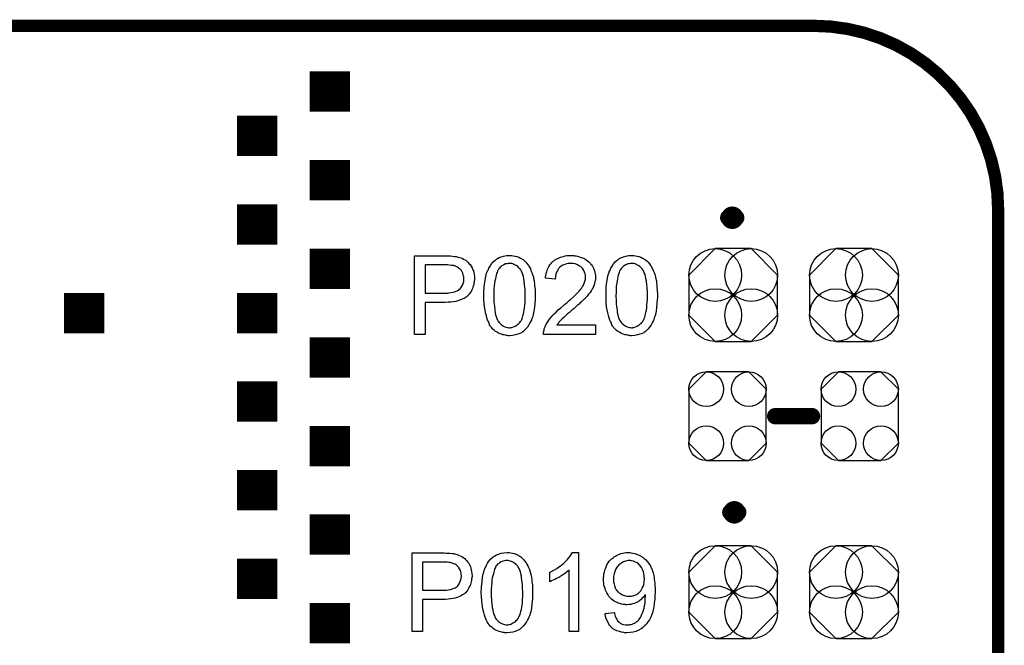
# Model space of a CAD drawing. Extents: x -0.07 to 0.95, y -0.15 to 1.37.
# Tile 16 of 16: x 0.47 to 0.95, y 1.06 to 1.37. Entities that reach past the tile are written whole.
import ezdxf

# ---------------------------------------------------------------- set-up
doc = ezdxf.new("R2010")
doc.units = 0
doc.layers.get('0').update_dxf_attribs({"linetype": 'CONTINUOUS'})
for name, color, linetype in [('gko', 6, 'CONTINUOUS'), ('gto', 2, 'CONTINUOUS'), ('gts', 1, 'CONTINUOUS')]:
    doc.layers.add(name, color=color, linetype=linetype)

# ---------------------------------------------------------------- blocks, each defined once
blk = doc.blocks.new('D31')
at = {"const_width": 0.003}
blk.add_lwpolyline([(-0.0015, 0, 1), (0.0015, 0, 1)], format="xyb", close=True, dxfattribs=at)
blk = doc.blocks.new('D78')
at = {"const_width": 0.00395}
blk.add_lwpolyline([(-0.001975, 0, 1), (0.001975, 0, 1)], format="xyb", close=True, dxfattribs=at)
blk = doc.blocks.new('D33')
at = {"const_width": 0.004}
blk.add_lwpolyline([(-0.002, 0, 1), (0.002, 0, 1)], format="xyb", close=True, dxfattribs=at)
blk = doc.blocks.new('D81')
blk.add_lwpolyline([(-0.0189, 0.0132), (-0.0189, -0.0132), (-0.0104, -0.0217), (0.0104, -0.0217), (0.0189, -0.0132), (0.0189, 0.0132), (0.0104, 0.0217), (-0.0104, 0.0217)], close=True)
for centre in [(-0.0104, 0.0132), (0.0104, 0.0132), (-0.0104, -0.0132), (0.0104, -0.0132)]:
    blk.add_circle(centre, 0.0085)
blk = doc.blocks.new('D82')
blk.add_lwpolyline([(-0.0217, 0.0098), (-0.0217, -0.0098), (-0.0088, -0.0227), (0.0088, -0.0227), (0.0217, -0.0098), (0.0217, 0.0098), (0.0088, 0.0227), (-0.0088, 0.0227)], close=True)
for centre in [(-0.0088, 0.0098), (0.0088, 0.0098), (-0.0088, -0.0098), (0.0088, -0.0098)]:
    blk.add_circle(centre, 0.0129)
blk = doc.blocks.new('D89')
at = {"const_width": 0.0197}
blk.add_lwpolyline([(-0.00985, 0), (0.00985, 0)], dxfattribs=at)

msp = doc.modelspace()

# ---------------------------------------------------------------- linework, layer by layer
at = {"layer": 'gko', "color": 6, "const_width": 0.006}
for points in [[(0.04, 1.3668), (0.86, 1.3668)], [(0.95, 1.2768), (0.95, 1.2768)], [(0.95, 1.2768), (0.95, 1.2768)], [(0.95, -0.05), (0.95, 1.2768)]]:
    msp.add_lwpolyline(points, dxfattribs=at)
msp.add_lwpolyline([(0.95, 1.2768, 0.414214), (0.86, 1.3668)], format="xyb", dxfattribs=at)
at = {"layer": 'gto', "color": 2, "const_width": 0.007}
for points in [[(0.822, 1.273, 1), (0.818, 1.273)], [(0.818, 1.273, 1), (0.822, 1.273)], [(0.823, 1.129, 1), (0.819, 1.129)], [(0.819, 1.129, 1), (0.823, 1.129)]]:
    msp.add_lwpolyline(points, format="xyb", dxfattribs=at)
at = {"layer": 'gto', "color": 2}
for points, const_width in [([(0.818, 1.273), (0.818, 1.273)], 0.007), ([(0.822, 1.273), (0.822, 1.273)], 0.007), ([(0.822, 1.273), (0.822, 1.273)], 0.007), ([(0.841, 1.176), (0.859, 1.176)], 0.008), ([(0.819, 1.129), (0.819, 1.129)], 0.007), ([(0.823, 1.129), (0.823, 1.129)], 0.007), ([(0.823, 1.129), (0.823, 1.129)], 0.007)]:
    msp.add_lwpolyline(points, dxfattribs=dict(at, const_width=const_width))
for points in [[(0.6813, 1.2544), (0.6822, 1.2543), (0.6832, 1.2542), (0.6842, 1.2541), (0.685, 1.254), (0.6851, 1.254), (0.6855, 1.2539), (0.686, 1.2538), (0.6867, 1.2536), (0.6874, 1.2534), (0.6882, 1.253), (0.689, 1.2526), (0.6897, 1.2522), (0.6898, 1.2521), (0.6901, 1.252), (0.6904, 1.2516), (0.6908, 1.2512), (0.6913, 1.2507), (0.6918, 1.2501), (0.6924, 1.2494), (0.6928, 1.2485), (0.6929, 1.2484), (0.693, 1.2481), (0.6932, 1.2476), (0.6935, 1.247), (0.6936, 1.2462), (0.6938, 1.2453), (0.694, 1.2443), (0.694, 1.2433), (0.694, 1.2432), (0.694, 1.243), (0.694, 1.2428), (0.694, 1.2424), (0.6939, 1.242), (0.6938, 1.2415), (0.6937, 1.241), (0.6936, 1.2404), (0.6932, 1.2391), (0.693, 1.2384), (0.6927, 1.2377), (0.6923, 1.237), (0.6919, 1.2363), (0.6914, 1.2356), (0.6908, 1.235), (0.6908, 1.2349), (0.6907, 1.2348), (0.6905, 1.2346), (0.6902, 1.2345), (0.6899, 1.2342), (0.6895, 1.2339), (0.6889, 1.2336), (0.6883, 1.2333), (0.6876, 1.233), (0.6867, 1.2327), (0.6858, 1.2324), (0.6848, 1.2321), (0.6837, 1.2319), (0.6825, 1.2318), (0.6811, 1.2317), (0.6796, 1.2316), (0.6698, 1.2316), (0.6698, 1.216), (0.6647, 1.216), (0.6647, 1.2544), (0.6805, 1.2544), (0.6813, 1.2544)], [(0.7122, 1.2545), (0.7129, 1.2544), (0.7138, 1.2542), (0.7147, 1.254), (0.7156, 1.2537), (0.7165, 1.2533), (0.7165, 1.2533), (0.7166, 1.2532), (0.7169, 1.2531), (0.7173, 1.2528), (0.7179, 1.2524), (0.7185, 1.2519), (0.7191, 1.2512), (0.7198, 1.2505), (0.7204, 1.2497), (0.7204, 1.2496), (0.7206, 1.2493), (0.7209, 1.2488), (0.7213, 1.2481), (0.7216, 1.2472), (0.722, 1.2463), (0.7224, 1.2452), (0.7228, 1.244), (0.7228, 1.2439), (0.7228, 1.2438), (0.7229, 1.2436), (0.7229, 1.2434), (0.723, 1.243), (0.723, 1.2426), (0.7231, 1.2421), (0.7232, 1.2416), (0.7233, 1.241), (0.7234, 1.2403), (0.7234, 1.2395), (0.7235, 1.2388), (0.7236, 1.2379), (0.7236, 1.237), (0.7236, 1.236), (0.7236, 1.2349), (0.7236, 1.2349), (0.7236, 1.2346), (0.7236, 1.2343), (0.7236, 1.2338), (0.7236, 1.2332), (0.7236, 1.2325), (0.7235, 1.2318), (0.7235, 1.231), (0.7233, 1.2293), (0.723, 1.2274), (0.7227, 1.2257), (0.7225, 1.2248), (0.7222, 1.224), (0.7222, 1.2239), (0.7221, 1.2238), (0.722, 1.2236), (0.7219, 1.2233), (0.7218, 1.2229), (0.7216, 1.2225), (0.7211, 1.2216), (0.7206, 1.2206), (0.7199, 1.2195), (0.719, 1.2185), (0.718, 1.2176), (0.718, 1.2176), (0.7179, 1.2174), (0.7178, 1.2173), (0.7175, 1.2172), (0.7173, 1.2171), (0.717, 1.2168), (0.7162, 1.2164), (0.7152, 1.2161), (0.714, 1.2157), (0.7126, 1.2154), (0.7111, 1.2153), (0.7105, 1.2153), (0.7102, 1.2154), (0.7097, 1.2154), (0.7092, 1.2156), (0.7085, 1.2157), (0.7079, 1.2158), (0.7072, 1.2161), (0.7065, 1.2163), (0.7058, 1.2166), (0.7051, 1.217), (0.7043, 1.2174), (0.7036, 1.218), (0.7029, 1.2186), (0.7023, 1.2193), (0.7023, 1.2193), (0.7022, 1.2195), (0.702, 1.2198), (0.7017, 1.2202), (0.7014, 1.2207), (0.7012, 1.2214), (0.7008, 1.2222), (0.7004, 1.223), (0.7001, 1.224), (0.6998, 1.2252), (0.6994, 1.2265), (0.6992, 1.2279), (0.6989, 1.2295), (0.6987, 1.2312), (0.6986, 1.233), (0.6986, 1.2349), (0.6986, 1.235), (0.6986, 1.2352), (0.6986, 1.2356), (0.6986, 1.236), (0.6986, 1.2366), (0.6986, 1.2373), (0.6987, 1.238), (0.6987, 1.2389), (0.6989, 1.2406), (0.6992, 1.2424), (0.6995, 1.2442), (0.6997, 1.2451), (0.6999, 1.2459), (0.6999, 1.246), (0.7, 1.2461), (0.7001, 1.2463), (0.7002, 1.2466), (0.7003, 1.247), (0.7006, 1.2474), (0.701, 1.2483), (0.7016, 1.2493), (0.7023, 1.2504), (0.7031, 1.2514), (0.7041, 1.2523), (0.7042, 1.2523), (0.7042, 1.2524), (0.7044, 1.2525), (0.7046, 1.2526), (0.7049, 1.2529), (0.7052, 1.253), (0.706, 1.2535), (0.707, 1.2539), (0.7082, 1.2542), (0.7096, 1.2545), (0.7111, 1.2546), (0.7116, 1.2546), (0.7122, 1.2545)], [(0.7421, 1.2545), (0.7425, 1.2545), (0.7431, 1.2544), (0.7437, 1.2543), (0.7443, 1.2542), (0.7457, 1.2538), (0.7472, 1.2532), (0.7479, 1.2529), (0.7486, 1.2525), (0.7493, 1.252), (0.7499, 1.2515), (0.7499, 1.2514), (0.7501, 1.2514), (0.7502, 1.2511), (0.7504, 1.2509), (0.7507, 1.2506), (0.7509, 1.2502), (0.7512, 1.2499), (0.7516, 1.2494), (0.7521, 1.2483), (0.7527, 1.247), (0.7529, 1.2463), (0.753, 1.2455), (0.7531, 1.2447), (0.7532, 1.2439), (0.7532, 1.2438), (0.7532, 1.2435), (0.7531, 1.2431), (0.7531, 1.2425), (0.7529, 1.2418), (0.7527, 1.241), (0.7525, 1.2402), (0.7522, 1.2394), (0.7521, 1.2393), (0.752, 1.239), (0.7518, 1.2385), (0.7514, 1.2379), (0.751, 1.2373), (0.7505, 1.2364), (0.7498, 1.2356), (0.749, 1.2346), (0.7489, 1.2345), (0.7486, 1.2342), (0.7483, 1.2339), (0.7481, 1.2336), (0.7477, 1.2333), (0.7473, 1.2329), (0.7468, 1.2324), (0.7463, 1.2319), (0.7457, 1.2314), (0.7451, 1.2308), (0.7443, 1.2302), (0.7436, 1.2294), (0.7427, 1.2287), (0.7418, 1.2279), (0.7417, 1.2279), (0.7416, 1.2278), (0.7414, 1.2276), (0.7411, 1.2274), (0.7408, 1.227), (0.7404, 1.2267), (0.7395, 1.226), (0.7386, 1.2252), (0.7377, 1.2243), (0.7369, 1.2236), (0.7366, 1.2233), (0.7363, 1.223), (0.7362, 1.223), (0.7361, 1.2228), (0.7359, 1.2226), (0.7356, 1.2223), (0.7353, 1.2219), (0.735, 1.2215), (0.7343, 1.2206), (0.7532, 1.2206), (0.7532, 1.216), (0.7278, 1.216), (0.7278, 1.2161), (0.7278, 1.2163), (0.7278, 1.2166), (0.7278, 1.2171), (0.7279, 1.2176), (0.728, 1.2181), (0.7281, 1.2187), (0.7283, 1.2193), (0.7283, 1.2193), (0.7284, 1.2194), (0.7285, 1.2197), (0.7287, 1.2202), (0.729, 1.2209), (0.7295, 1.2217), (0.73, 1.2225), (0.7306, 1.2234), (0.7314, 1.2244), (0.7314, 1.2244), (0.7315, 1.2245), (0.7318, 1.2248), (0.7323, 1.2253), (0.733, 1.226), (0.7339, 1.2269), (0.7349, 1.2279), (0.7362, 1.229), (0.7376, 1.2302), (0.7376, 1.2302), (0.7379, 1.2304), (0.7382, 1.2307), (0.7386, 1.231), (0.7391, 1.2314), (0.7397, 1.2319), (0.7403, 1.2325), (0.741, 1.2331), (0.7424, 1.2344), (0.7438, 1.2358), (0.7445, 1.2364), (0.7451, 1.2371), (0.7456, 1.2377), (0.7461, 1.2383), (0.7461, 1.2384), (0.7462, 1.2384), (0.7463, 1.2386), (0.7464, 1.2388), (0.7468, 1.2394), (0.7472, 1.2401), (0.7476, 1.241), (0.748, 1.242), (0.7482, 1.243), (0.7483, 1.244), (0.7483, 1.2441), (0.7483, 1.2441), (0.7483, 1.2445), (0.7482, 1.245), (0.7481, 1.2456), (0.7478, 1.2464), (0.7475, 1.2472), (0.747, 1.248), (0.7463, 1.2487), (0.7462, 1.2489), (0.7459, 1.2491), (0.7455, 1.2494), (0.7449, 1.2497), (0.7441, 1.2501), (0.7432, 1.2504), (0.7422, 1.2506), (0.741, 1.2507), (0.7407, 1.2507), (0.7405, 1.2506), (0.7398, 1.2506), (0.739, 1.2504), (0.7382, 1.2502), (0.7372, 1.2498), (0.7364, 1.2493), (0.7355, 1.2486), (0.7354, 1.2485), (0.7352, 1.2482), (0.7349, 1.2478), (0.7345, 1.2471), (0.7341, 1.2464), (0.7338, 1.2454), (0.7336, 1.2442), (0.7335, 1.243), (0.7286, 1.2435), (0.7286, 1.2435), (0.7287, 1.2437), (0.7287, 1.244), (0.7287, 1.2444), (0.7289, 1.2448), (0.729, 1.2453), (0.7291, 1.2459), (0.7293, 1.2465), (0.7297, 1.2479), (0.7304, 1.2492), (0.7308, 1.2499), (0.7313, 1.2505), (0.7318, 1.2511), (0.7324, 1.2517), (0.7324, 1.2517), (0.7325, 1.2518), (0.7327, 1.252), (0.733, 1.2521), (0.7333, 1.2524), (0.7337, 1.2526), (0.7341, 1.2529), (0.7347, 1.2531), (0.7353, 1.2534), (0.736, 1.2537), (0.7367, 1.2539), (0.7375, 1.2541), (0.7383, 1.2543), (0.7392, 1.2545), (0.7401, 1.2545), (0.7411, 1.2546), (0.7417, 1.2546), (0.7421, 1.2545)], [(0.7719, 1.2545), (0.7727, 1.2544), (0.7735, 1.2542), (0.7744, 1.254), (0.7753, 1.2537), (0.7762, 1.2533), (0.7763, 1.2533), (0.7763, 1.2532), (0.7766, 1.2531), (0.777, 1.2528), (0.7776, 1.2524), (0.7782, 1.2519), (0.7789, 1.2512), (0.7795, 1.2505), (0.7801, 1.2497), (0.7801, 1.2496), (0.7804, 1.2493), (0.7806, 1.2488), (0.781, 1.2481), (0.7813, 1.2472), (0.7818, 1.2463), (0.7821, 1.2452), (0.7825, 1.244), (0.7825, 1.2439), (0.7825, 1.2438), (0.7826, 1.2436), (0.7826, 1.2434), (0.7827, 1.243), (0.7828, 1.2426), (0.7829, 1.2421), (0.7829, 1.2416), (0.783, 1.241), (0.7831, 1.2403), (0.7831, 1.2395), (0.7832, 1.2388), (0.7833, 1.2379), (0.7833, 1.237), (0.7834, 1.236), (0.7834, 1.2349), (0.7834, 1.2349), (0.7834, 1.2346), (0.7834, 1.2343), (0.7834, 1.2338), (0.7833, 1.2332), (0.7833, 1.2325), (0.7832, 1.2318), (0.7832, 1.231), (0.783, 1.2293), (0.7828, 1.2274), (0.7824, 1.2257), (0.7822, 1.2248), (0.7819, 1.224), (0.7819, 1.2239), (0.7819, 1.2238), (0.7818, 1.2236), (0.7816, 1.2233), (0.7815, 1.2229), (0.7813, 1.2225), (0.7809, 1.2216), (0.7803, 1.2206), (0.7796, 1.2195), (0.7788, 1.2185), (0.7778, 1.2176), (0.7777, 1.2176), (0.7776, 1.2174), (0.7775, 1.2173), (0.7773, 1.2172), (0.777, 1.2171), (0.7767, 1.2168), (0.7759, 1.2164), (0.7749, 1.2161), (0.7737, 1.2157), (0.7723, 1.2154), (0.7708, 1.2153), (0.7703, 1.2153), (0.7699, 1.2154), (0.7694, 1.2154), (0.7689, 1.2156), (0.7683, 1.2157), (0.7676, 1.2158), (0.7669, 1.2161), (0.7662, 1.2163), (0.7655, 1.2166), (0.7648, 1.217), (0.764, 1.2174), (0.7633, 1.218), (0.7627, 1.2186), (0.762, 1.2193), (0.762, 1.2193), (0.7619, 1.2195), (0.7617, 1.2198), (0.7614, 1.2202), (0.7612, 1.2207), (0.7609, 1.2214), (0.7605, 1.2222), (0.7602, 1.223), (0.7598, 1.224), (0.7595, 1.2252), (0.7592, 1.2265), (0.7589, 1.2279), (0.7586, 1.2295), (0.7584, 1.2312), (0.7583, 1.233), (0.7583, 1.2349), (0.7583, 1.235), (0.7583, 1.2352), (0.7583, 1.2356), (0.7583, 1.236), (0.7583, 1.2366), (0.7583, 1.2373), (0.7584, 1.238), (0.7584, 1.2389), (0.7586, 1.2406), (0.7589, 1.2424), (0.7592, 1.2442), (0.7594, 1.2451), (0.7597, 1.2459), (0.7597, 1.246), (0.7597, 1.2461), (0.7598, 1.2463), (0.7599, 1.2466), (0.7601, 1.247), (0.7603, 1.2474), (0.7607, 1.2483), (0.7613, 1.2493), (0.762, 1.2504), (0.7628, 1.2514), (0.7638, 1.2523), (0.7639, 1.2523), (0.7639, 1.2524), (0.7641, 1.2525), (0.7643, 1.2526), (0.7646, 1.2529), (0.7649, 1.253), (0.7658, 1.2535), (0.7668, 1.2539), (0.7679, 1.2542), (0.7693, 1.2545), (0.7708, 1.2546), (0.7713, 1.2546), (0.7719, 1.2545)], [(0.6808, 1.2499), (0.6698, 1.2499), (0.6698, 1.2361), (0.6801, 1.2361), (0.6805, 1.2362), (0.6809, 1.2362), (0.6814, 1.2363), (0.6824, 1.2364), (0.6836, 1.2366), (0.6847, 1.2369), (0.6858, 1.2374), (0.6863, 1.2376), (0.6867, 1.238), (0.6868, 1.2381), (0.687, 1.2383), (0.6873, 1.2388), (0.6877, 1.2393), (0.6881, 1.24), (0.6885, 1.2409), (0.6887, 1.2419), (0.6888, 1.2431), (0.6888, 1.2431), (0.6888, 1.2432), (0.6888, 1.2435), (0.6887, 1.244), (0.6886, 1.2445), (0.6885, 1.2451), (0.6883, 1.2459), (0.688, 1.2465), (0.6876, 1.2472), (0.6875, 1.2472), (0.6873, 1.2475), (0.6871, 1.2477), (0.6867, 1.2481), (0.6862, 1.2485), (0.6857, 1.2489), (0.6851, 1.2492), (0.6843, 1.2495), (0.6843, 1.2495), (0.6841, 1.2495), (0.6837, 1.2496), (0.6833, 1.2497), (0.6826, 1.2497), (0.6818, 1.2498), (0.6808, 1.2499)], [(0.711, 1.2507), (0.7107, 1.2507), (0.7105, 1.2506), (0.7099, 1.2505), (0.7092, 1.2504), (0.7083, 1.25), (0.7074, 1.2495), (0.707, 1.2492), (0.7065, 1.2489), (0.7062, 1.2484), (0.7058, 1.2479), (0.7058, 1.2479), (0.7057, 1.2477), (0.7056, 1.2475), (0.7054, 1.2472), (0.7052, 1.2468), (0.705, 1.2463), (0.7048, 1.2457), (0.7046, 1.245), (0.7044, 1.2441), (0.7042, 1.2432), (0.7039, 1.2421), (0.7038, 1.241), (0.7036, 1.2396), (0.7035, 1.2382), (0.7034, 1.2366), (0.7034, 1.2349), (0.7034, 1.2348), (0.7034, 1.2345), (0.7034, 1.234), (0.7034, 1.2334), (0.7034, 1.2327), (0.7035, 1.2318), (0.7036, 1.2308), (0.7037, 1.2298), (0.7039, 1.2277), (0.7041, 1.2266), (0.7043, 1.2256), (0.7046, 1.2247), (0.7049, 1.2238), (0.7052, 1.223), (0.7056, 1.2223), (0.7056, 1.2223), (0.7057, 1.2222), (0.706, 1.2218), (0.7065, 1.2213), (0.7071, 1.2208), (0.7079, 1.2202), (0.7089, 1.2197), (0.7099, 1.2193), (0.7105, 1.2193), (0.7111, 1.2192), (0.7114, 1.2192), (0.7117, 1.2193), (0.7122, 1.2194), (0.713, 1.2196), (0.7138, 1.22), (0.7148, 1.2206), (0.7152, 1.2209), (0.7157, 1.2213), (0.7161, 1.2218), (0.7165, 1.2223), (0.7165, 1.2224), (0.7167, 1.2225), (0.7168, 1.2227), (0.7169, 1.2229), (0.7171, 1.2233), (0.7173, 1.2238), (0.7175, 1.2244), (0.7177, 1.225), (0.7179, 1.2259), (0.7181, 1.2268), (0.7183, 1.2278), (0.7185, 1.2289), (0.7186, 1.2303), (0.7187, 1.2317), (0.7188, 1.2332), (0.7188, 1.2349), (0.7188, 1.235), (0.7188, 1.235), (0.7188, 1.2353), (0.7188, 1.2358), (0.7188, 1.2365), (0.7188, 1.2372), (0.7187, 1.2381), (0.7186, 1.239), (0.7185, 1.2401), (0.7183, 1.2422), (0.7181, 1.2433), (0.7179, 1.2442), (0.7176, 1.2452), (0.7173, 1.2461), (0.717, 1.2469), (0.7166, 1.2475), (0.7166, 1.2476), (0.7165, 1.2476), (0.7164, 1.2478), (0.7162, 1.248), (0.7157, 1.2485), (0.7151, 1.2491), (0.7143, 1.2497), (0.7133, 1.2502), (0.7128, 1.2504), (0.7123, 1.2506), (0.7117, 1.2506), (0.711, 1.2507)], [(0.7708, 1.2507), (0.7704, 1.2507), (0.7702, 1.2506), (0.7696, 1.2505), (0.7689, 1.2504), (0.768, 1.25), (0.7672, 1.2495), (0.7667, 1.2492), (0.7663, 1.2489), (0.7659, 1.2484), (0.7655, 1.2479), (0.7655, 1.2479), (0.7654, 1.2477), (0.7653, 1.2475), (0.7651, 1.2472), (0.7649, 1.2468), (0.7647, 1.2463), (0.7645, 1.2457), (0.7643, 1.245), (0.7641, 1.2441), (0.7639, 1.2432), (0.7637, 1.2421), (0.7635, 1.241), (0.7633, 1.2396), (0.7632, 1.2382), (0.7632, 1.2366), (0.7631, 1.2349), (0.7631, 1.2348), (0.7631, 1.2345), (0.7631, 1.234), (0.7632, 1.2334), (0.7632, 1.2327), (0.7632, 1.2318), (0.7633, 1.2308), (0.7634, 1.2298), (0.7637, 1.2277), (0.7638, 1.2266), (0.764, 1.2256), (0.7643, 1.2247), (0.7646, 1.2238), (0.7649, 1.223), (0.7653, 1.2223), (0.7653, 1.2223), (0.7654, 1.2222), (0.7657, 1.2218), (0.7662, 1.2213), (0.7668, 1.2208), (0.7677, 1.2202), (0.7686, 1.2197), (0.7697, 1.2193), (0.7702, 1.2193), (0.7708, 1.2192), (0.7712, 1.2192), (0.7714, 1.2193), (0.7719, 1.2194), (0.7727, 1.2196), (0.7735, 1.22), (0.7745, 1.2206), (0.7749, 1.2209), (0.7754, 1.2213), (0.7758, 1.2218), (0.7763, 1.2223), (0.7763, 1.2224), (0.7764, 1.2225), (0.7765, 1.2227), (0.7766, 1.2229), (0.7768, 1.2233), (0.777, 1.2238), (0.7772, 1.2244), (0.7774, 1.225), (0.7776, 1.2259), (0.7778, 1.2268), (0.778, 1.2278), (0.7782, 1.2289), (0.7783, 1.2303), (0.7784, 1.2317), (0.7785, 1.2332), (0.7785, 1.2349), (0.7785, 1.235), (0.7785, 1.235), (0.7785, 1.2353), (0.7785, 1.2358), (0.7785, 1.2365), (0.7785, 1.2372), (0.7784, 1.2381), (0.7784, 1.239), (0.7783, 1.2401), (0.778, 1.2422), (0.7778, 1.2433), (0.7776, 1.2442), (0.7774, 1.2452), (0.777, 1.2461), (0.7767, 1.2469), (0.7763, 1.2475), (0.7763, 1.2476), (0.7762, 1.2476), (0.7761, 1.2478), (0.7759, 1.248), (0.7754, 1.2485), (0.7748, 1.2491), (0.774, 1.2497), (0.773, 1.2502), (0.7725, 1.2504), (0.772, 1.2506), (0.7714, 1.2506), (0.7708, 1.2507)], [(0.6801, 1.1091), (0.681, 1.1091), (0.682, 1.109), (0.683, 1.1089), (0.6838, 1.1088), (0.6839, 1.1088), (0.6843, 1.1087), (0.6848, 1.1086), (0.6855, 1.1084), (0.6862, 1.1081), (0.687, 1.1078), (0.6878, 1.1074), (0.6885, 1.1069), (0.6886, 1.1069), (0.6888, 1.1067), (0.6892, 1.1064), (0.6896, 1.106), (0.6901, 1.1055), (0.6906, 1.1048), (0.6912, 1.1041), (0.6916, 1.1033), (0.6917, 1.1032), (0.6918, 1.1029), (0.692, 1.1024), (0.6922, 1.1017), (0.6924, 1.1009), (0.6926, 1.1001), (0.6927, 1.0991), (0.6928, 1.098), (0.6928, 1.098), (0.6928, 1.0978), (0.6928, 1.0976), (0.6927, 1.0972), (0.6927, 1.0968), (0.6926, 1.0963), (0.6925, 1.0957), (0.6924, 1.0951), (0.692, 1.0938), (0.6918, 1.0932), (0.6914, 1.0925), (0.6911, 1.0917), (0.6907, 1.0911), (0.6902, 1.0904), (0.6896, 1.0897), (0.6896, 1.0897), (0.6894, 1.0896), (0.6893, 1.0894), (0.689, 1.0892), (0.6887, 1.089), (0.6882, 1.0887), (0.6877, 1.0884), (0.6871, 1.0881), (0.6863, 1.0877), (0.6855, 1.0874), (0.6846, 1.0871), (0.6836, 1.0869), (0.6825, 1.0867), (0.6812, 1.0865), (0.6798, 1.0864), (0.6784, 1.0864), (0.6686, 1.0864), (0.6686, 1.0708), (0.6635, 1.0708), (0.6635, 1.1092), (0.6792, 1.1092), (0.6801, 1.1091)], [(0.711, 1.1093), (0.7117, 1.1092), (0.7125, 1.109), (0.7134, 1.1088), (0.7144, 1.1085), (0.7153, 1.1081), (0.7153, 1.1081), (0.7154, 1.108), (0.7156, 1.1078), (0.7161, 1.1076), (0.7166, 1.1072), (0.7173, 1.1066), (0.7179, 1.106), (0.7185, 1.1053), (0.7191, 1.1044), (0.7192, 1.1043), (0.7194, 1.1041), (0.7196, 1.1036), (0.72, 1.1028), (0.7204, 1.102), (0.7208, 1.1011), (0.7212, 1.0999), (0.7215, 1.0987), (0.7215, 1.0987), (0.7216, 1.0986), (0.7216, 1.0984), (0.7217, 1.0981), (0.7217, 1.0978), (0.7218, 1.0974), (0.7219, 1.0969), (0.722, 1.0963), (0.7221, 1.0957), (0.7221, 1.0951), (0.7222, 1.0943), (0.7223, 1.0935), (0.7224, 1.0926), (0.7224, 1.0917), (0.7224, 1.0907), (0.7224, 1.0897), (0.7224, 1.0896), (0.7224, 1.0894), (0.7224, 1.089), (0.7224, 1.0886), (0.7224, 1.088), (0.7224, 1.0873), (0.7223, 1.0866), (0.7222, 1.0858), (0.7221, 1.084), (0.7218, 1.0822), (0.7215, 1.0804), (0.7212, 1.0796), (0.721, 1.0787), (0.721, 1.0787), (0.7209, 1.0786), (0.7208, 1.0784), (0.7207, 1.0781), (0.7206, 1.0777), (0.7204, 1.0773), (0.7199, 1.0764), (0.7194, 1.0754), (0.7186, 1.0743), (0.7178, 1.0733), (0.7168, 1.0723), (0.7168, 1.0723), (0.7167, 1.0722), (0.7165, 1.0721), (0.7163, 1.072), (0.716, 1.0718), (0.7158, 1.0716), (0.7149, 1.0712), (0.7139, 1.0708), (0.7128, 1.0704), (0.7114, 1.0702), (0.7099, 1.0701), (0.7093, 1.0701), (0.7089, 1.0701), (0.7085, 1.0702), (0.7079, 1.0703), (0.7073, 1.0704), (0.7067, 1.0706), (0.706, 1.0708), (0.7053, 1.071), (0.7045, 1.0714), (0.7038, 1.0718), (0.7031, 1.0722), (0.7024, 1.0728), (0.7017, 1.0734), (0.7011, 1.074), (0.701, 1.0741), (0.7009, 1.0743), (0.7008, 1.0745), (0.7005, 1.075), (0.7002, 1.0755), (0.6999, 1.0761), (0.6995, 1.0769), (0.6992, 1.0778), (0.6989, 1.0788), (0.6985, 1.08), (0.6982, 1.0812), (0.6979, 1.0827), (0.6977, 1.0842), (0.6975, 1.0859), (0.6974, 1.0877), (0.6973, 1.0897), (0.6973, 1.0897), (0.6973, 1.09), (0.6973, 1.0903), (0.6973, 1.0908), (0.6974, 1.0914), (0.6974, 1.0921), (0.6974, 1.0928), (0.6975, 1.0936), (0.6977, 1.0953), (0.6979, 1.0972), (0.6983, 1.099), (0.6985, 1.0998), (0.6987, 1.1007), (0.6987, 1.1007), (0.6988, 1.1008), (0.6989, 1.1011), (0.699, 1.1013), (0.6991, 1.1017), (0.6993, 1.1021), (0.6998, 1.1031), (0.7003, 1.1041), (0.701, 1.1051), (0.7019, 1.1062), (0.7029, 1.1071), (0.7029, 1.1071), (0.703, 1.1072), (0.7032, 1.1073), (0.7034, 1.1074), (0.7037, 1.1076), (0.704, 1.1078), (0.7048, 1.1082), (0.7058, 1.1086), (0.707, 1.109), (0.7084, 1.1092), (0.7099, 1.1093), (0.7104, 1.1093), (0.711, 1.1093)], [(0.7449, 1.0708), (0.7402, 1.0708), (0.7402, 1.1008), (0.7402, 1.1007), (0.7399, 1.1005), (0.7396, 1.1002), (0.739, 1.0998), (0.7384, 1.0993), (0.7376, 1.0987), (0.7367, 1.0981), (0.7357, 1.0975), (0.7357, 1.0975), (0.7356, 1.0975), (0.7353, 1.0972), (0.7347, 1.097), (0.7341, 1.0966), (0.7333, 1.0962), (0.7325, 1.0958), (0.7316, 1.0955), (0.7308, 1.0951), (0.7308, 1.0997), (0.7309, 1.0997), (0.731, 1.0998), (0.7312, 1.0998), (0.7315, 1.1), (0.7318, 1.1002), (0.7322, 1.1004), (0.7331, 1.1009), (0.7342, 1.1016), (0.7353, 1.1023), (0.7365, 1.1032), (0.7377, 1.1042), (0.7377, 1.1042), (0.7378, 1.1043), (0.738, 1.1044), (0.7382, 1.1046), (0.7387, 1.1052), (0.7393, 1.1058), (0.74, 1.1066), (0.7407, 1.1075), (0.7413, 1.1084), (0.7419, 1.1093), (0.7449, 1.1093), (0.7449, 1.0708)], [(0.7698, 1.1093), (0.77, 1.1093), (0.7704, 1.1092), (0.7714, 1.1091), (0.7724, 1.1088), (0.7736, 1.1084), (0.7748, 1.1079), (0.7759, 1.1073), (0.776, 1.1073), (0.776, 1.1072), (0.7762, 1.1071), (0.7764, 1.1069), (0.777, 1.1064), (0.7777, 1.1058), (0.7784, 1.105), (0.7792, 1.104), (0.78, 1.1028), (0.7806, 1.1015), (0.7806, 1.1014), (0.7807, 1.1013), (0.7808, 1.1011), (0.7809, 1.1008), (0.781, 1.1004), (0.7812, 1.0999), (0.7813, 1.0994), (0.7815, 1.0988), (0.7816, 1.0981), (0.7818, 1.0972), (0.7819, 1.0963), (0.782, 1.0954), (0.7821, 1.0943), (0.7822, 1.0932), (0.7823, 1.092), (0.7823, 1.0907), (0.7823, 1.0907), (0.7823, 1.0904), (0.7823, 1.09), (0.7823, 1.0895), (0.7822, 1.0889), (0.7822, 1.0882), (0.7822, 1.0874), (0.7821, 1.0865), (0.7819, 1.0846), (0.7816, 1.0826), (0.7812, 1.0807), (0.781, 1.0798), (0.7807, 1.079), (0.7807, 1.0789), (0.7806, 1.0788), (0.7805, 1.0786), (0.7804, 1.0782), (0.7802, 1.0779), (0.78, 1.0775), (0.7795, 1.0765), (0.7788, 1.0755), (0.778, 1.0744), (0.777, 1.0733), (0.7759, 1.0724), (0.7759, 1.0724), (0.7757, 1.0723), (0.7756, 1.0721), (0.7754, 1.072), (0.775, 1.0719), (0.7747, 1.0716), (0.7743, 1.0714), (0.7738, 1.0713), (0.7728, 1.0708), (0.7715, 1.0704), (0.7701, 1.0702), (0.7685, 1.0701), (0.7681, 1.0701), (0.7678, 1.0701), (0.7674, 1.0701), (0.767, 1.0702), (0.7659, 1.0704), (0.7648, 1.0707), (0.7635, 1.0711), (0.7623, 1.0718), (0.7617, 1.0721), (0.7612, 1.0726), (0.7611, 1.0726), (0.761, 1.0727), (0.7609, 1.0729), (0.7607, 1.073), (0.7605, 1.0733), (0.7602, 1.0736), (0.7597, 1.0744), (0.7591, 1.0754), (0.7585, 1.0766), (0.7581, 1.078), (0.7578, 1.0796), (0.7623, 1.08), (0.7623, 1.08), (0.7624, 1.0799), (0.7624, 1.0797), (0.7624, 1.0795), (0.7626, 1.0789), (0.7628, 1.0782), (0.7631, 1.0775), (0.7635, 1.0767), (0.7639, 1.076), (0.7645, 1.0754), (0.7645, 1.0753), (0.7648, 1.0751), (0.7652, 1.0749), (0.7656, 1.0747), (0.7662, 1.0744), (0.7669, 1.0742), (0.7678, 1.074), (0.7686, 1.074), (0.769, 1.074), (0.7694, 1.074), (0.7699, 1.0741), (0.7705, 1.0742), (0.7711, 1.0744), (0.7718, 1.0746), (0.7724, 1.0749), (0.7725, 1.075), (0.7727, 1.0751), (0.773, 1.0753), (0.7734, 1.0756), (0.7738, 1.076), (0.7743, 1.0765), (0.7747, 1.077), (0.7751, 1.0776), (0.7752, 1.0776), (0.7753, 1.0779), (0.7755, 1.0783), (0.7757, 1.0788), (0.776, 1.0795), (0.7763, 1.0802), (0.7766, 1.0811), (0.7769, 1.0821), (0.7769, 1.0822), (0.7769, 1.0822), (0.7769, 1.0824), (0.777, 1.0826), (0.7771, 1.0832), (0.7772, 1.0839), (0.7774, 1.0848), (0.7775, 1.0857), (0.7775, 1.0868), (0.7776, 1.0879), (0.7776, 1.088), (0.7776, 1.0881), (0.7776, 1.0884), (0.7776, 1.0888), (0.7775, 1.0887), (0.7773, 1.0885), (0.777, 1.0881), (0.7766, 1.0875), (0.776, 1.087), (0.7754, 1.0864), (0.7746, 1.0857), (0.7737, 1.0852), (0.7736, 1.0851), (0.7733, 1.085), (0.7728, 1.0847), (0.7721, 1.0845), (0.7713, 1.0842), (0.7704, 1.084), (0.7694, 1.0839), (0.7684, 1.0838), (0.7679, 1.0838), (0.7676, 1.0839), (0.7671, 1.0839), (0.7667, 1.084), (0.7661, 1.0841), (0.7656, 1.0842), (0.7643, 1.0846), (0.7637, 1.0849), (0.763, 1.0852), (0.7623, 1.0856), (0.7616, 1.0861), (0.7609, 1.0866), (0.7603, 1.0872), (0.7603, 1.0873), (0.7602, 1.0874), (0.76, 1.0876), (0.7598, 1.0878), (0.7595, 1.0882), (0.7593, 1.0886), (0.759, 1.0891), (0.7587, 1.0897), (0.7584, 1.0903), (0.7581, 1.091), (0.7578, 1.0917), (0.7575, 1.0925), (0.7573, 1.0934), (0.7572, 1.0943), (0.7571, 1.0953), (0.757, 1.0963), (0.757, 1.0964), (0.757, 1.0966), (0.757, 1.0969), (0.7571, 1.0973), (0.7572, 1.0978), (0.7572, 1.0984), (0.7573, 1.099), (0.7575, 1.0997), (0.7579, 1.1012), (0.7582, 1.1019), (0.7585, 1.1028), (0.7589, 1.1036), (0.7594, 1.1043), (0.7599, 1.1051), (0.7605, 1.1057), (0.7605, 1.1058), (0.7607, 1.1059), (0.7608, 1.1061), (0.7611, 1.1063), (0.7614, 1.1066), (0.7619, 1.1069), (0.7623, 1.1072), (0.7629, 1.1076), (0.7634, 1.1079), (0.7641, 1.1082), (0.7656, 1.1088), (0.7664, 1.109), (0.7673, 1.1092), (0.7681, 1.1093), (0.7691, 1.1093), (0.7695, 1.1093), (0.7698, 1.1093)], [(0.6796, 1.1046), (0.6686, 1.1046), (0.6686, 1.0909), (0.6789, 1.0909), (0.6793, 1.091), (0.6797, 1.091), (0.6801, 1.091), (0.6812, 1.0911), (0.6823, 1.0913), (0.6835, 1.0917), (0.6846, 1.0921), (0.6851, 1.0924), (0.6855, 1.0927), (0.6856, 1.0928), (0.6858, 1.0931), (0.6861, 1.0935), (0.6865, 1.0941), (0.6869, 1.0948), (0.6872, 1.0957), (0.6874, 1.0967), (0.6876, 1.0978), (0.6876, 1.0979), (0.6876, 1.098), (0.6876, 1.0982), (0.6875, 1.0987), (0.6874, 1.0993), (0.6873, 1.0999), (0.6871, 1.1006), (0.6867, 1.1013), (0.6863, 1.1019), (0.6863, 1.102), (0.6861, 1.1022), (0.6858, 1.1025), (0.6855, 1.1029), (0.685, 1.1033), (0.6845, 1.1036), (0.6838, 1.1039), (0.6831, 1.1042), (0.6831, 1.1042), (0.6828, 1.1043), (0.6825, 1.1043), (0.6821, 1.1044), (0.6814, 1.1045), (0.6806, 1.1046), (0.6796, 1.1046)], [(0.7098, 1.1054), (0.7095, 1.1054), (0.7093, 1.1054), (0.7087, 1.1053), (0.7079, 1.1051), (0.7071, 1.1048), (0.7062, 1.1043), (0.7058, 1.1039), (0.7053, 1.1036), (0.7049, 1.1032), (0.7045, 1.1027), (0.7045, 1.1026), (0.7044, 1.1025), (0.7043, 1.1023), (0.7042, 1.102), (0.704, 1.1016), (0.7038, 1.1011), (0.7036, 1.1004), (0.7034, 1.0997), (0.7032, 1.0989), (0.7029, 1.098), (0.7027, 1.0969), (0.7025, 1.0957), (0.7024, 1.0944), (0.7023, 1.093), (0.7022, 1.0914), (0.7022, 1.0897), (0.7022, 1.0896), (0.7022, 1.0893), (0.7022, 1.0888), (0.7022, 1.0881), (0.7022, 1.0874), (0.7023, 1.0865), (0.7023, 1.0856), (0.7024, 1.0846), (0.7027, 1.0824), (0.7029, 1.0814), (0.7031, 1.0804), (0.7033, 1.0794), (0.7037, 1.0785), (0.704, 1.0777), (0.7044, 1.0771), (0.7044, 1.077), (0.7045, 1.077), (0.7048, 1.0766), (0.7053, 1.0761), (0.7059, 1.0755), (0.7067, 1.075), (0.7077, 1.0745), (0.7087, 1.0741), (0.7093, 1.074), (0.7099, 1.074), (0.7102, 1.074), (0.7104, 1.074), (0.711, 1.0741), (0.7118, 1.0744), (0.7126, 1.0748), (0.7135, 1.0753), (0.714, 1.0756), (0.7144, 1.0761), (0.7149, 1.0765), (0.7153, 1.0771), (0.7153, 1.0771), (0.7154, 1.0773), (0.7155, 1.0774), (0.7156, 1.0777), (0.7159, 1.0781), (0.716, 1.0786), (0.7163, 1.0791), (0.7165, 1.0798), (0.7166, 1.0806), (0.7169, 1.0815), (0.7171, 1.0826), (0.7173, 1.0837), (0.7174, 1.085), (0.7175, 1.0864), (0.7176, 1.088), (0.7176, 1.0897), (0.7176, 1.0897), (0.7176, 1.0898), (0.7176, 1.0901), (0.7176, 1.0906), (0.7175, 1.0912), (0.7175, 1.092), (0.7175, 1.0928), (0.7174, 1.0938), (0.7173, 1.0948), (0.717, 1.097), (0.7169, 1.098), (0.7166, 1.099), (0.7164, 1.0999), (0.7161, 1.1008), (0.7158, 1.1016), (0.7154, 1.1023), (0.7154, 1.1023), (0.7153, 1.1024), (0.7151, 1.1026), (0.715, 1.1028), (0.7145, 1.1033), (0.7139, 1.1039), (0.713, 1.1044), (0.7121, 1.1049), (0.7116, 1.1052), (0.711, 1.1053), (0.7104, 1.1054), (0.7098, 1.1054)], [(0.7703, 1.1054), (0.7694, 1.1054), (0.7691, 1.1054), (0.7685, 1.1053), (0.7678, 1.1051), (0.7669, 1.1048), (0.766, 1.1043), (0.765, 1.1037), (0.7646, 1.1033), (0.7642, 1.1028), (0.7642, 1.1028), (0.764, 1.1027), (0.7639, 1.1026), (0.7638, 1.1024), (0.7634, 1.1018), (0.763, 1.1011), (0.7626, 1.1001), (0.7622, 1.099), (0.762, 1.0976), (0.7619, 1.0962), (0.7619, 1.0961), (0.7619, 1.096), (0.7619, 1.0958), (0.7619, 1.0956), (0.7619, 1.0952), (0.762, 1.0949), (0.7622, 1.0941), (0.7624, 1.0931), (0.7628, 1.0921), (0.7633, 1.0911), (0.764, 1.0902), (0.7642, 1.0901), (0.7644, 1.0899), (0.7649, 1.0895), (0.7655, 1.0891), (0.7664, 1.0887), (0.7673, 1.0883), (0.7684, 1.0881), (0.7695, 1.088), (0.7699, 1.088), (0.7701, 1.088), (0.7707, 1.0881), (0.7714, 1.0882), (0.7723, 1.0885), (0.7732, 1.0889), (0.7741, 1.0895), (0.7749, 1.0902), (0.775, 1.0903), (0.7753, 1.0907), (0.7756, 1.0912), (0.776, 1.0919), (0.7764, 1.0928), (0.7767, 1.0938), (0.777, 1.0951), (0.7771, 1.0966), (0.7771, 1.0966), (0.7771, 1.0967), (0.7771, 1.097), (0.777, 1.0972), (0.777, 1.0976), (0.777, 1.098), (0.7768, 1.0989), (0.7766, 1.0999), (0.7762, 1.1011), (0.7756, 1.1021), (0.7749, 1.1031), (0.7749, 1.1031), (0.7748, 1.1032), (0.7745, 1.1034), (0.7741, 1.1038), (0.7735, 1.1043), (0.7727, 1.1047), (0.7718, 1.1051), (0.7708, 1.1053), (0.7703, 1.1054)]]:
    msp.add_lwpolyline(points, dxfattribs=at)

# ---------------------------------------------------------------- block references
at = {"layer": 'gko'}
for p in [(0.86, 1.3668), (0.86, 1.3668), (0.95, 1.2768), (0.95, 1.2768), (0.95, 1.2768), (0.95, 1.2768)]:
    msp.add_blockref('D31', p, dxfattribs=at)
at = {"layer": 'gto'}
for name, p in [('D78', (0.818, 1.273)), ('D78', (0.818, 1.273)), ('D78', (0.822, 1.273)), ('D78', (0.822, 1.273)), ('D78', (0.822, 1.273)), ('D78', (0.822, 1.273)), ('D33', (0.841, 1.176)), ('D33', (0.859, 1.176)), ('D78', (0.819, 1.129)), ('D78', (0.819, 1.129)), ('D78', (0.823, 1.129)), ('D78', (0.823, 1.129)), ('D78', (0.823, 1.129)), ('D78', (0.823, 1.129))]:
    msp.add_blockref(name, p, dxfattribs=at)
at = {"layer": 'gts'}
for name, p in [('D89', (0.6232, 1.3347)), ('D89', (0.5878, 1.313)), ('D89', (0.6232, 1.2913)), ('D89', (0.5878, 1.2697)), ('D89', (0.6232, 1.248)), ('D82', (0.8205, 1.2352)), ('D82', (0.8795, 1.2352)), ('D89', (0.5031, 1.2264)), ('D89', (0.5878, 1.2264)), ('D89', (0.6232, 1.2047)), ('D81', (0.8177, 1.176)), ('D81', (0.8823, 1.176)), ('D89', (0.5878, 1.1831)), ('D89', (0.6232, 1.1614)), ('D89', (0.5878, 1.1398)), ('D89', (0.6232, 1.1181)), ('D82', (0.8205, 1.09)), ('D82', (0.8795, 1.09)), ('D89', (0.5878, 1.0965)), ('D89', (0.6232, 1.0748))]:
    msp.add_blockref(name, p, dxfattribs=at)

doc.saveas('drawing.dxf')
